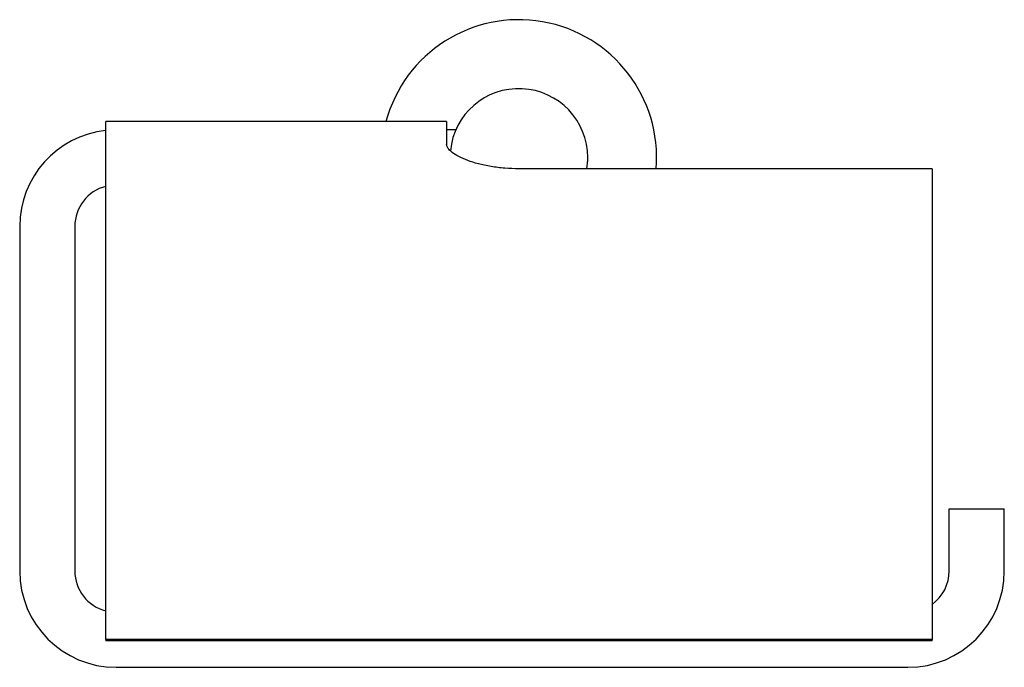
# Model space of a CAD drawing. Header units: millimetres. Extents: x 4024.994 to 4025.137, y 1887.446 to 1887.54.
import ezdxf

# ---------------------------------------------------------------- set-up
doc = ezdxf.new("R2010")
doc.units = ezdxf.units.MM
doc.layers.add('SANINDUSA', color=3, linetype='Continuous')

msp = doc.modelspace()

# ---------------------------------------------------------------- linework, layer by layer
at = {"layer": 'SANINDUSA'}
for p, q in [((4025.006850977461, 1887.450302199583), (4025.006850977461, 1887.525481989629)), ((4025.056350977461, 1887.525481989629), (4025.006850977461, 1887.525481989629)), ((4025.056350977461, 1887.525481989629), (4025.056350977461, 1887.522232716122)), ((4025.057685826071, 1887.524281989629), (4025.056350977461, 1887.524281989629)), ((4025.126850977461, 1887.518647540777), (4025.066850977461, 1887.518647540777)), ((4025.126850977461, 1887.518647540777), (4025.126850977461, 1887.450302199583)), ((4024.994350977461, 1887.510281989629), (4024.994350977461, 1887.460281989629)), ((4025.002350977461, 1887.510281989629), (4025.002350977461, 1887.460281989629)), ((4025.129350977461, 1887.46928198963), (4025.133350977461, 1887.46928198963)), ((4025.129350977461, 1887.460281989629), (4025.129350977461, 1887.46928198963)), ((4025.133350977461, 1887.46928198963), (4025.137350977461, 1887.46928198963)), ((4025.137350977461, 1887.460281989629), (4025.137350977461, 1887.46928198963)), ((4025.126850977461, 1887.450302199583), (4025.006850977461, 1887.450302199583)), ((4025.006850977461, 1887.450302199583), (4025.006850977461, 1887.450110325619)), ((4025.126850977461, 1887.450110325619), (4025.006850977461, 1887.450110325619)), ((4025.126850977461, 1887.450110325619), (4025.126850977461, 1887.450302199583)), ((4025.008350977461, 1887.446281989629), (4025.123350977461, 1887.446281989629))]:
    msp.add_line(p, q, dxfattribs=at)
for centre, radius, start, end in [((4025.066850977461, 1887.520281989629), 0.02, 355.3124213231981, 164.9299378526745), ((4025.066850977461, 1887.520281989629), 0.01, 0, 174.4723487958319), ((4025.008350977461, 1887.510281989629), 0.01400000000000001, 96.15063984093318, 180), ((4025.066850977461, 1887.520281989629), 0.01, 350.5930934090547, 0), ((4025.008350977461, 1887.510281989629), 0.006000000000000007, 104.4775121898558, 180), ((4025.008350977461, 1887.460281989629), 0.01399999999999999, 180, 270), ((4025.008350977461, 1887.460281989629), 0.005999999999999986, 180, 255.5224878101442), ((4025.123350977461, 1887.460281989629), 0.014, 270, 0), ((4025.123350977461, 1887.460281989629), 0.006, 305.6853347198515, 0)]:
    msp.add_arc(centre, radius, start, end, dxfattribs=at)
msp.add_open_spline([(4025.066850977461, 1887.518647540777), (4025.066181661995, 1887.518647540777), (4025.06549193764, 1887.518674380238), (4025.064125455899, 1887.518785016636), (4025.063448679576, 1887.518868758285), (4025.062156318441, 1887.519084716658), (4025.061539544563, 1887.519217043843), (4025.06040352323, 1887.519513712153), (4025.059884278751, 1887.519677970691), (4025.058957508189, 1887.520020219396), (4025.058519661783, 1887.520210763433), (4025.05774921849, 1887.520610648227), (4025.057416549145, 1887.520819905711), (4025.056882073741, 1887.521239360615), (4025.056679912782, 1887.521449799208), (4025.056414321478, 1887.521855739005), (4025.056350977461, 1887.522051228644), (4025.056350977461, 1887.522232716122)], degree=3, knots=[0, 0, 0, 0, 2.007946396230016, 2.007946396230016, 4.015892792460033, 4.015892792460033, 6.023839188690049, 6.023839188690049, 8.031785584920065, 8.031785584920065, 10.08763959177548, 10.08763959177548, 12.14349359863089, 12.14349359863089, 14.1993476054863, 14.1993476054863, 16.25520161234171, 16.25520161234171, 16.25520161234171, 16.25520161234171], dxfattribs=at)

doc.saveas('drawing.dxf')
